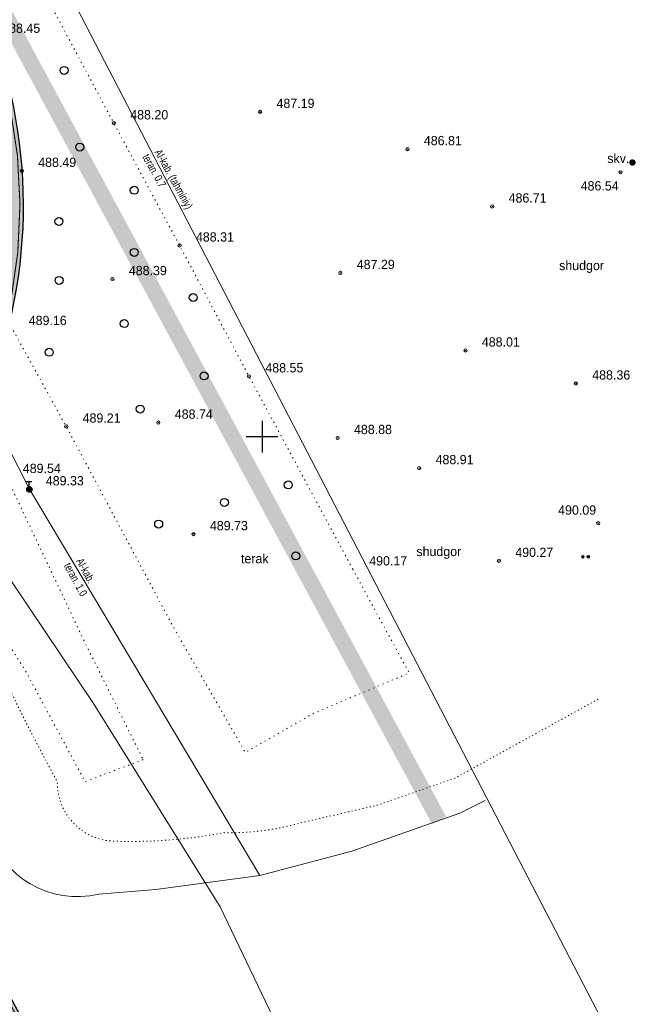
# Model space of a CAD drawing. Extents: x -516234 to 73329, y -4499813 to 47259.
# Tile 5 of 141: x 29743 to 29802, y 36484 to 36577. Entities that reach past the tile are written whole.
import ezdxf
from ezdxf.enums import TextEntityAlignment as Align

# ---------------------------------------------------------------- set-up
doc = ezdxf.new("R2010")
doc.units = 0
doc.header["$LTSCALE"] = 0.5
doc.header["$MEASUREMENT"] = 0
doc.header["$PDMODE"] = 32
doc.header["$PDSIZE"] = 0.3
doc.linetypes.add('Контура низ откосов  Штриховая 0.1-0.5 - - - - - - -', pattern=[0.6, 0.1, -0.5])
doc.linetypes.add('РА_КОНТУРЫ', pattern=[1.5, 0, -1.5])
for name, color, linetype in [('(001) Сетка', 92, 'Continuous'), ('(004) Точки рельефа', 7, 'Continuous'), ('(007) Здания', 7, 'Continuous'), ('(013) Газ', 30, 'ИК_Газопровод -------г--------'), ('(016) Кабель', 1, 'Continuous'), ('(019) Связь', 3, 'ИК_КАБ_СВЯЗИ'), ('(028) Гидротехн.', 7, 'Continuous'), ('(035) Откосы', 7, 'Continuous'), ('(036) Растительность', 7, 'Continuous'), ('(037) Контуры', 7, 'Continuous'), ('(038) Деревья', 7, 'Continuous'), ('7_газон', 7, 'Continuous'), ('STOYANKA', 7, 'Continuous'), ('орто', 7, 'Continuous')]:
    doc.layers.add(name, color=color, linetype=linetype)
doc.styles.add('BM-431', font='bm431.ttf')
doc.styles.add('D-431', font='d431.ttf')
doc.styles.add('S', font='txtwr', dxfattribs={"oblique": 15})
doc.styles.get("Standard").update_dxf_attribs({"font": 'times.ttf'})
doc.linetypes.add('ИК_Газопровод -------г--------', pattern='A,9,-0.6,["Г",Standard,S=1.199999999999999,R=0,X=0,Y=-0.6],-1.199999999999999', length=10.8)
doc.linetypes.add('ИК_КАБ_СВЯЗИ', pattern='A,4,["o",Standard,S=0.5,R=0,X=0,Y=-0.125],4,-2', length=10)
doc.linetypes.add('ИК_Э_КАБ_ВН', pattern='A,8,-2,["<<",Standard,S=1,R=0,X=0,Y=-0.5],8,[">>",Standard,S=1,R=0,X=-1,Y=-0.5],-2', length=20)

# ---------------------------------------------------------------- blocks, each defined once
blk = doc.blocks.new('9633')
at = {"layer": '(004) Точки рельефа', "lineweight": 0, "style": 'D-431'}
for s, p in [('488.45', (28775.35853431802, 36575.27695899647)), ('487.19', (28801.208534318, 36568.19635220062)), ('488.20', (28787.42393431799, 36567.1181910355)), ('486.81', (28815.09403213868, 36564.68765619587)), ('488.49', (28778.74933431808, 36562.63835220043)), ('486.54', (28829.87523583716, 36560.42218955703)), ('486.71', (28823.08213431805, 36559.28537938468)), ('488.31', (28793.61463431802, 36555.60775899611)), ('487.29', (28808.77173431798, 36553.01249783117)), ('488.39', (28787.29113431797, 36552.4393522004)), ('489.16', (28777.85883431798, 36547.73826579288)), ('488.01', (28820.55879594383, 36545.71291566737)), ('488.55', (28800.15723431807, 36543.27665899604)), ('488.36', (28830.96323431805, 36542.60097938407)), ('488.74', (28791.62153431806, 36538.91425899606)), ('489.21', (28782.93693431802, 36538.54489783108)), ('488.88', (28808.51105326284, 36537.46748680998)), ('488.91', (28816.19803431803, 36534.62755220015)), ('489.54', (28777.30013431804, 36533.79655219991)), ('489.33', (28779.46733431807, 36532.63295220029)), ('490.09', (28827.75032527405, 36529.86990750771)), ('489.73', (28794.92975496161, 36528.39953903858)), ('490.27', (28823.71066016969, 36525.88604437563)), ('490.17', (28809.94453431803, 36525.08615220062))]:
    blk.add_text(s, height=0.875, dxfattribs=at).set_placement(p)
at = {"layer": '(037) Контуры', "linetype": 'РА_КОНТУРЫ', "lineweight": 0, "ltscale": 0.5, "style": 'BM-431'}
for s, p in [('shudgor', (28827.84260202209, 36552.91720939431)), ('shudgor', (28814.39101876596, 36525.9709591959)), ('terak', (28797.85730454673, 36525.29130864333))]:
    blk.add_text(s, height=0.875, dxfattribs=at).set_placement(p)
blk = doc.blocks.new('301')
at = {"color": 3, "linetype": 'Continuous', "const_width": 0.6}
blk.add_lwpolyline([(-0.2999999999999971, 0, 1), (0.3000000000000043, 0, 1)], format="xyb", close=True, dxfattribs=at)
at = {"color": 7, "style": 'S', "oblique": 15, "flags": 8}
blk.add_attdef('SK', (1.383372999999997, -1.013531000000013), '', height=2, dxfattribs=at)
blk = doc.blocks.new('*X146')
at = {"color": 0}
for p, q in [((9.5, 5.08), (10.49, 5.08)), ((9.5, 5.07), (10.49, 5.07)), ((9.5, 5.059999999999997), (10.49, 5.059999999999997)), ((9.5, 5.049999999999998), (10.49, 5.049999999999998)), ((9.5, 5.04), (10.49, 5.04)), ((9.5, 5.03), (10.49, 5.03)), ((9.5, 5.019999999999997), (10.5, 5.019999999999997)), ((9.5, 5.009999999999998), (10.5, 5.009999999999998)), ((9.5, 5), (10.5, 5)), ((9.5, 4.99), (10.5, 4.99)), ((9.5, 4.98), (10.5, 4.98)), ((9.5, 4.969999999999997), (10.5, 4.969999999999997)), ((9.5, 4.959999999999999), (10.49, 4.959999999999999)), ((9.5, 4.95), (10.49, 4.95)), ((9.5, 4.94), (10.49, 4.94)), ((9.5, 4.929999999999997), (10.49, 4.929999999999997)), ((9.5, 4.919999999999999), (10.49, 4.919999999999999)), ((9.5, 4.91), (10.49, 4.91)), ((9.5, 4.9), (10.49, 4.9)), ((9.51, 5.12), (10.48, 5.12)), ((9.51, 5.11), (10.48, 5.11)), ((9.51, 5.099999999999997), (10.48, 5.099999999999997)), ((9.51, 5.089999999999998), (10.49, 5.089999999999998)), ((9.51, 4.889999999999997), (10.49, 4.889999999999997)), ((9.51, 4.879999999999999), (10.48, 4.879999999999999)), ((9.51, 4.87), (10.48, 4.87)), ((9.51, 4.86), (10.48, 4.86)), ((9.52, 5.16), (10.47, 5.16)), ((9.52, 5.15), (10.47, 5.15)), ((9.52, 5.139999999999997), (10.47, 5.139999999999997)), ((9.52, 5.129999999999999), (10.48, 5.129999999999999)), ((9.52, 4.849999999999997), (10.48, 4.849999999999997)), ((9.52, 4.839999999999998), (10.47, 4.839999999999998)), ((9.52, 4.83), (10.47, 4.83)), ((9.53, 5.179999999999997), (10.46, 5.179999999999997)), ((9.53, 5.169999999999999), (10.46, 5.169999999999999)), ((9.53, 4.82), (10.47, 4.82)), ((9.53, 4.809999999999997), (10.46, 4.809999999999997)), ((9.53, 4.799999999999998), (10.46, 4.799999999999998)), ((9.54, 5.2), (10.45, 5.2)), ((9.54, 5.19), (10.46, 5.19)), ((9.54, 4.79), (10.45, 4.79)), ((9.54, 4.78), (10.45, 4.78)), ((9.55, 5.219999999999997), (10.44, 5.219999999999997)), ((9.55, 5.209999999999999), (10.45, 5.209999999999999)), ((9.55, 4.769999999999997), (10.44, 4.769999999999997)), ((9.55, 4.759999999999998), (10.44, 4.759999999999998)), ((9.56, 5.24), (10.43, 5.24)), ((9.56, 5.23), (10.44, 5.23)), ((9.56, 4.75), (10.43, 4.75)), ((9.56, 4.74), (10.43, 4.74)), ((9.57, 5.259999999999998), (10.42, 5.259999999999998)), ((9.57, 5.25), (10.43, 5.25)), ((9.57, 4.73), (10.42, 4.73)), ((9.58, 5.269999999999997), (10.41, 5.269999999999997)), ((9.58, 4.719999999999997), (10.41, 4.719999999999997)), ((9.58, 4.709999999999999), (10.41, 4.709999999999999)), ((9.59, 5.29), (10.4, 5.29)), ((9.59, 5.28), (10.41, 5.28)), ((9.59, 4.7), (10.4, 4.7)), ((9.6, 5.299999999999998), (10.39, 5.299999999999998)), ((9.6, 4.69), (10.39, 4.69)), ((9.61, 5.309999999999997), (10.38, 5.309999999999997)), ((9.61, 4.679999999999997), (10.39, 4.679999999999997)), ((9.61, 4.669999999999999), (10.38, 4.669999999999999)), ((9.62, 5.32), (10.37, 5.32)), ((9.62, 4.66), (10.37, 4.66)), ((9.63, 5.33), (10.37, 5.33)), ((9.63, 4.65), (10.36, 4.65)), ((9.64, 5.339999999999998), (10.36, 5.339999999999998)), ((9.64, 4.639999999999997), (10.35, 4.639999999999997)), ((9.65, 5.349999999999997), (10.35, 5.349999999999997)), ((9.65, 4.629999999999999), (10.34, 4.629999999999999)), ((9.66, 5.36), (10.34, 5.36)), ((9.66, 4.62), (10.33, 4.62)), ((9.67, 5.37), (10.32, 5.37)), ((9.67, 4.61), (10.32, 4.61)), ((9.68, 5.379999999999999), (10.31, 5.379999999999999)), ((9.69, 5.389999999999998), (10.3, 5.389999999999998)), ((9.69, 4.599999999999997), (10.31, 4.599999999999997)), ((9.7, 4.589999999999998), (10.29, 4.589999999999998)), ((9.71, 5.4), (10.29, 5.4)), ((9.71, 4.58), (10.28, 4.58)), ((9.72, 5.41), (10.27, 5.41)), ((9.73, 4.57), (10.26, 4.57)), ((9.74, 5.419999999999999), (10.26, 5.419999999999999)), ((9.75, 5.429999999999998), (10.24, 5.429999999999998)), ((9.75, 4.559999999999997), (10.25, 4.559999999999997)), ((9.76, 4.549999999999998), (10.23, 4.549999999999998)), ((9.77, 5.44), (10.22, 5.44)), ((9.78, 4.54), (10.21, 4.54)), ((9.79, 5.45), (10.2, 5.45)), ((9.81, 4.53), (10.18, 4.53)), ((9.82, 5.459999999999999), (10.18, 5.459999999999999)), ((9.83, 4.519999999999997), (10.16, 4.519999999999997)), ((9.85, 5.469999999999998), (10.15, 5.469999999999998)), ((9.87, 4.509999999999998), (10.12, 4.509999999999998)), ((9.88, 5.48), (10.11, 5.48)), ((9.91, 4.5), (10.08, 4.5)), ((9.94, 5.49), (10.05, 5.49))]:
    blk.add_line(p, q, dxfattribs=at)
blk = doc.blocks.new('I01070')
at = {"color": 0}
blk.add_circle((0.05, 0.03), 0.5, dxfattribs=at)
blk.add_blockref('*X146', (-9.95, -4.959999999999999), dxfattribs=at)
blk = doc.blocks.new('I0195')
at = {"layer": '(016) Кабель', "color": 0, "linetype": 'ИК_Э_КАБ_ВН'}
for p, q in [((-0.2750000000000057, 0.7399999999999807), (0.2249999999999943, 0.7399999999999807)), ((-0.0250000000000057, 0.2399999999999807), (-0.0250000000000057, 0.7399999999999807))]:
    blk.add_line(p, q, dxfattribs=at)
at = {"layer": '(016) Кабель', "color": 0, "linetype": 'ИК_Э_КАБ_ВН', "xscale": 0.5, "yscale": 0.5, "zscale": 0.5}
blk.add_blockref('I01070', (-0.0250000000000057, -0.0100000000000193), dxfattribs=at)
blk = doc.blocks.new('d')
at = {"layer": '(038) Деревья'}
blk.add_ellipse((0, 0), major_axis=(0.2651650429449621, 0.2651650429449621), ratio=0.9999999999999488, start_param=5.497787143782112, end_param=11.7809724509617, dxfattribs=at)
blk = doc.blocks.new('Setka')
at = {"layer": '(001) Сетка'}
for p, q in [((0, 1.5), (0, -1.5)), ((-1.5, 0), (1.5, 0))]:
    blk.add_line(p, q, dxfattribs=at)
blk = doc.blocks.new('*X71')
at = {"color": 0}
for p, q in [((1.8, 2.04), (2.2, 2.04)), ((1.8, 2.029999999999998), (2.2, 2.029999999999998)), ((1.8, 2.02), (2.2, 2.02)), ((1.8, 2.009999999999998), (2.2, 2.009999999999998)), ((1.8, 2), (2.2, 2)), ((1.8, 1.99), (2.2, 1.99)), ((1.8, 1.98), (2.2, 1.98)), ((1.8, 1.969999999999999), (2.2, 1.969999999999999)), ((1.8, 1.959999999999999), (2.2, 1.959999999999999)), ((1.81, 2.069999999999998), (2.189999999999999, 2.069999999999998)), ((1.81, 2.06), (2.189999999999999, 2.06)), ((1.81, 2.049999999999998), (2.189999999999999, 2.049999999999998)), ((1.81, 1.95), (2.189999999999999, 1.95)), ((1.81, 1.939999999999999), (2.189999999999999, 1.939999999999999)), ((1.81, 1.929999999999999), (2.189999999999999, 1.929999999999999)), ((1.82, 2.089999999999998), (2.18, 2.089999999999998)), ((1.82, 2.08), (2.18, 2.08)), ((1.82, 1.919999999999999), (2.18, 1.919999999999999)), ((1.82, 1.909999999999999), (2.18, 1.909999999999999)), ((1.83, 2.109999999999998), (2.169999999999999, 2.109999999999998)), ((1.83, 2.1), (2.169999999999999, 2.1)), ((1.83, 1.9), (2.169999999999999, 1.9)), ((1.83, 1.889999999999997), (2.169999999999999, 1.889999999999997)), ((1.84, 2.12), (2.16, 2.12)), ((1.84, 1.879999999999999), (2.16, 1.879999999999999)), ((1.85, 2.129999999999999), (2.149999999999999, 2.129999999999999)), ((1.85, 1.87), (2.149999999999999, 1.87)), ((1.86, 2.14), (2.14, 2.14)), ((1.86, 1.86), (2.14, 1.86)), ((1.87, 2.149999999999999), (2.129999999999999, 2.149999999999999)), ((1.879999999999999, 2.16), (2.12, 2.16)), ((1.9, 2.169999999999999), (2.109999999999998, 2.169999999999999)), ((1.909999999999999, 2.18), (2.089999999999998, 2.18)), ((1.939999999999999, 2.189999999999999), (2.06, 2.189999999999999)), ((1.87, 1.85), (2.129999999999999, 1.85)), ((1.879999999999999, 1.84), (2.12, 1.84)), ((1.9, 1.83), (2.109999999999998, 1.83)), ((1.909999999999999, 1.82), (2.089999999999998, 1.82)), ((1.939999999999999, 1.81), (2.06, 1.81))]:
    blk.add_line(p, q, dxfattribs=at)
blk = doc.blocks.new('I04100')
blk.add_circle((0, 0), 0.2)
blk.add_blockref('*X71', (-2, -2))

msp = doc.modelspace()

# ---------------------------------------------------------------- hatches: boundary and pattern name
at = {"layer": '7_газон', "lineweight": 0, "true_color": 0x5c5c5c, "transparency": 33554687}
h = msp.add_hatch(color=251, dxfattribs=at)
h.dxf.hatch_style = 1
edge = h.paths.add_edge_path(flags=16)
edge.add_line((29676.9670253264, 36922.96084250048), (29652.77291892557, 36909.92828613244))
edge.add_arc((29654.19563818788, 36907.28709892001), 2.999999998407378, 118.3098620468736, 208.3098621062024)
edge.add_line((29651.55445097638, 36905.86437965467), (29669.68837844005, 36872.19990448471))
edge.add_arc((29672.32956565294, 36873.62262374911), 2.999999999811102, 208.30986207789, 298.2780487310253)
edge.add_line((29673.75081818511, 36870.98064698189), (29697.06899177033, 36883.5246684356))
edge.add_arc((29695.17398839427, 36887.04730412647), 4.000000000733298, 298.2780487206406, 388.3063323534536)
edge.add_line((29698.69568820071, 36888.94404619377), (29681.03101944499, 36921.74221183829))
edge.add_arc((29678.3897445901, 36920.31965528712), 3.00000000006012, 28.30633236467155, 118.3098620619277)
edge = h.paths.add_edge_path(flags=16)
edge.add_arc((29582.9855072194, 36967.89968877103), 30.00000001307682, 100.3549001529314, 118.3098620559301)
edge.add_line((29568.75831457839, 36994.31156091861), (29528.13142186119, 36972.42721186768))
edge.add_arc((29529.55414112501, 36969.78602465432), 2.999999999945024, 118.3098620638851, 225.976051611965)
edge.add_arc((29494.80619221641, 36933.83355539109), 46.99999999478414, 28.309861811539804, 45.97605160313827, ccw=False)
edge.add_line((29536.18479198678, 36956.12282367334), (29686.13726511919, 36677.7456560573))
edge.add_arc((29688.77845233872, 36679.16837530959), 2.999999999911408, 208.3098618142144, 354.8617095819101)
edge.add_line((29691.76639664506, 36678.8996955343), (29699.50725581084, 36764.98453772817))
edge.add_arc((29669.62781274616, 36767.67133548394), 30.00000000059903, 354.8617095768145, 388.3098620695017)
edge.add_line((29696.03968487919, 36781.89852812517), (29580.77358266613, 36995.88266607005))
edge.add_arc((29578.13239545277, 36994.45994680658), 2.999999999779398, 28.30986205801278, 100.3549001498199)
edge = h.paths.add_edge_path()
edge.add_line((29429.45156085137, 37065.40154354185), (29443.21523881, 37039.99022628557))
edge.add_line((29443.21523881, 37039.99022628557), (29467.007078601, 36995.82219918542))
edge.add_arc((29480.21301466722, 37002.93579550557), 14.99999999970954, 208.3098620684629, 253.3098622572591)
edge.add_line((29475.90507996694, 36988.56771635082), (29508.30438760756, 36978.85353674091))
edge.add_arc((29494.80619219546, 36933.83355536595), 47.00000002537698, 63.28493720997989, 73.30986224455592, ccw=False)
edge.add_arc((29520.43076144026, 36984.74898970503), 10.00000000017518, 243.284937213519, 298.3098620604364)
edge.add_line((29525.17315898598, 36975.94503232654), (29566.62423568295, 36998.27334173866))
edge.add_arc((29582.98550721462, 36967.89968878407), 34.49999999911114, 90.70226828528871, 118.3098620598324, ccw=False)
edge.add_line((29582.56265496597, 37002.39709732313), (29601.16238589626, 37002.62508366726))
edge.add_arc((29600.79468828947, 37032.62283022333), 29.99999999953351, 270.7022682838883, 298.3364137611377)
edge.add_line((29615.03411904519, 37006.21755401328), (29627.39519750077, 37012.88344606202))
edge.add_arc((29631.42970288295, 37005.4019511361), 8.500000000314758, 28.306332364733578, 118.3364137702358, ccw=False)
edge.add_line((29638.91331497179, 37009.43252803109), (29702.65760048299, 36891.0778810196))
edge.add_arc((29695.17398839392, 36887.04730412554), 8.499999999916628, -61.72195127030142, 28.306332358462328, ccw=False)
edge.add_line((29699.20087056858, 36879.56170328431), (29664.33022544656, 36860.80302483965))
edge.add_arc((29666.69897966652, 36856.39973022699), 5.000000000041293, 118.2780487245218, 208.3098620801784)
edge.add_line((29662.29700097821, 36854.02853145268), (29700.001465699, 36784.03260702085))
edge.add_arc((29669.62781274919, 36767.67133548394), 34.49999999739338, -5.138290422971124, 28.30986207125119, ccw=False)
edge.add_line((29703.98917227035, 36764.58151806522), (29695.14768138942, 36666.25672866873))
edge.add_arc((29710.0874029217, 36664.91332979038), 15.00000000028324, 174.8617095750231, 208.3098618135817)
edge.add_line((29696.8814668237, 36657.7997335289), (29738.10817600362, 36581.26498698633))
edge.add_arc((29696.72957622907, 36558.97571869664), 47.00000000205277, -16.690138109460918, 28.3098618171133, ccw=False)
edge.add_line((29741.74955749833, 36545.47752301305), (29732.03538262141, 36513.07823193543))
edge.add_arc((29746.40346174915, 36508.77029714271), 14.99999999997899, 163.309861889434, 208.3098620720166)
edge.add_line((29733.19752568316, 36501.65670082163), (29762.25672105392, 36447.71016536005))
edge.add_line((29762.25672105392, 36447.71016536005), (29788.31828072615, 36389.8396773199))
edge.add_line((29788.31828072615, 36389.8396773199), (29723.7285416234, 36509.74639209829))
edge.add_line((29723.7285416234, 36509.74639209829), (29735.04445390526, 36547.48789258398))
edge.add_arc((29696.7295762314, 36558.97571869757), 39.9999999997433, 343.3098618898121, 388.3098618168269)
edge.add_line((29731.94540582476, 36577.94530873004), (29530.02202180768, 36952.80314541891))
edge.add_arc((29494.80619221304, 36933.83355538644), 40.00000000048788, 28.30986181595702, 73.30986225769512)
edge.add_line((29506.29401808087, 36972.14843313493), (29468.5366372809, 36983.46910649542))
edge.add_line((29468.5366372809, 36983.46910649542), (29424.2348273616, 37065.40154354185))
edge = h.paths.add_edge_path(flags=16)
edge.add_line((29653.96902770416, 36965.66145273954), (29629.77229082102, 36952.62747941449))
edge.add_arc((29631.19501008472, 36949.98629220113), 2.999999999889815, 118.3098620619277, 208.3098620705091)
edge.add_line((29628.55382287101, 36948.56357293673), (29646.57493355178, 36915.10853490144))
edge.add_arc((29649.2161207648, 36916.53125416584), 2.999999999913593, 208.3098620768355, 298.3098620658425)
edge.add_line((29650.63884002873, 36913.89006695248), (29674.83351591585, 36926.92293008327))
edge.add_arc((29673.4107966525, 36929.56411729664), 2.999999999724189, 298.3098620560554, 388.3063323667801)
edge.add_line((29676.05207150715, 36930.98667384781), (29658.03302182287, 36964.44282207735))
edge.add_arc((29655.3917469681, 36963.02026552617), 2.999999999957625, 28.30633236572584, 118.3098620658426)
edge = h.paths.add_edge_path(flags=16)
edge.add_line((29653.05407388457, 36973.68728408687), (29634.95140268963, 37007.29869320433))
edge.add_arc((29631.42970288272, 37005.4019511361), 4.00000000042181, 28.30633236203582, 118.3364137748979)
edge.add_line((29629.53111211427, 37008.92265463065), (29617.1700336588, 37002.25676258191))
edge.add_arc((29600.79468827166, 37032.6228302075), 34.49999999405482, 278.95978604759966, 298.33641380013, ccw=False)
edge.add_arc((29606.63498333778, 36995.58040921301), 3.000000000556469, 98.95978601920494, 208.3098621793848)
edge.add_line((29603.99379612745, 36994.15768994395), (29623.57430544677, 36957.80772818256))
edge.add_arc((29626.21549265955, 36959.23044744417), 2.9999999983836, 208.3098620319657, 298.3098620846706)
edge.add_line((29627.6382119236, 36956.58926023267), (29651.83551829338, 36969.62354032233))
edge.add_arc((29650.41279902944, 36972.26472753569), 3.000000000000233, 298.3098620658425, 388.306332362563)

# ---------------------------------------------------------------- linework, layer by layer
at = {"layer": '(004) Точки рельефа', "color": 0, "linetype": 'ByBlock', "lineweight": 0}
for p in [(29766.05992980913, 36567.83324540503), (29752.27532980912, 36566.76054540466), (29779.94542762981, 36564.32212221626), (29801.1423298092, 36563.05934540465), (29743.60072980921, 36562.27524540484), (29800.01782980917, 36562.13474540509), (29787.93352980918, 36558.91984540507), (29758.46602980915, 36555.24404540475), (29773.62312980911, 36552.65424540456), (29752.1425298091, 36552.07624540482), (29785.41019143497, 36545.34920207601), (29765.0086298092, 36542.91294540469), (29795.81462980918, 36542.23544540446), (29756.47292980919, 36538.5505454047), (29747.78832980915, 36538.18664540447), (29773.36244875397, 36537.10377321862), (29781.04942980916, 36534.26444540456), (29744.3187298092, 36532.2698454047), (29797.91992980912, 36529.06654540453), (29759.78115045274, 36528.03643224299), (29788.56205566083, 36525.52779194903)]:
    msp.add_point(p, dxfattribs=at)
at = {"layer": '(013) Газ', "lineweight": 0, "flags": 128}
msp.add_lwpolyline([(29525.4045298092, 37048.0812454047), (29531.16032980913, 37039.10674540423), (29539.03442980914, 37023.9947454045), (29540.16602980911, 37021.19084540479), (29539.27042980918, 37018.60784540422), (29533.5626298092, 37011.72844540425), (29529.25442980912, 37006.75534540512), (29524.91812980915, 37001.27644540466), (29517.62702980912, 36991.22024540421), (29508.46972980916, 36979.31684540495), (29503.95652980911, 36971.83674540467), (29513.30102980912, 36954.80344540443), (29520.01352980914, 36941.40164540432), (29527.99152980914, 36927.06934540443), (29538.26772980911, 36908.13784540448), (29552.22252980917, 36883.58144540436), (29562.9265298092, 36863.59834540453), (29568.87632980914, 36853.651245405), (29578.9045298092, 36835.70134540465), (29587.68822980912, 36819.03094540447), (29597.08572980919, 36801.50184540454), (29611.7932298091, 36773.69974540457), (29622.8681298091, 36752.86994540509), (29632.62652980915, 36733.82944540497), (29642.05702980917, 36714.74094540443), (29649.24532980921, 36696.49514540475), (29654.71632980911, 36680.57834540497), (29662.39652980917, 36662.6074454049), (29676.15432980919, 36642.03754540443), (29689.2174298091, 36620.2101454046), (29698.95182980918, 36600.03514540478), (29708.9171298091, 36582.19414540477), (29725.84472980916, 36551.17434540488), (29738.19912980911, 36530.15064540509), (29750.36268157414, 36512.07232270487), (29762.3080298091, 36492.93034540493), (29777.20752980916, 36461.74964540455), (29800.4448298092, 36421.63744540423), (29814.55452980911, 36397.86484540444)], dxfattribs=at)
at = {"layer": '(019) Связь', "lineweight": 0, "flags": 128}
for points in [[(29845.77499956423, 36411.94192992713), (29832.6952298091, 36428.04424540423), (29805.59946008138, 36468.11178495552), (29530.62606186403, 36998.11573333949), (29534.25613077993, 37019.90358326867), (29517.60932965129, 37060.71951957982)], [(29514.83162980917, 37049.761445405), (29518.67122980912, 37045.21124540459), (29525.95242980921, 37035.17724540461), (29528.7734298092, 37021.40064540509), (29526.18852980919, 37015.33294540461), (29523.52162980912, 37012.33214540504), (29518.67252980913, 37007.59394540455), (29510.11892980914, 36999.15214540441), (29506.1915298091, 36984.80864540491), (29526.83482980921, 36945.59014540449), (29546.80742980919, 36909.66124540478), (29570.94542980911, 36864.29314540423), (29590.41202980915, 36836.47614540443), (29619.17332980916, 36778.32504540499), (29654.46622980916, 36702.51484540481), (29679.35692980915, 36655.78224540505), (29696.19172980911, 36624.08374540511), (29725.3618298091, 36569.60814540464), (29744.3187298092, 36532.2698454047), (29766.0236298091, 36495.88124540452)]]:
    msp.add_lwpolyline(points, dxfattribs=at)
at = {"layer": '(035) Откосы', "lineweight": 0, "flags": 128}
msp.add_lwpolyline([(29787.25822495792, 36502.92589241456), (29784.86920567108, 36501.7601098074), (29774.69319791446, 36498.16242333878), (29766.02798250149, 36495.86468158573), (29756.24512425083, 36494.56138006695), (29750.85551234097, 36494.12579090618), (29750.85551234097, 36494.12579090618), (29750.85551234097, 36494.12579090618, -0.4084800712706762), (29740.44351299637, 36500.28630359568), (29731.49889028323, 36512.54145622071), (29722.33831609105, 36528.95298893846), (29713.18073685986, 36545.81734539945), (29702.17484551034, 36566.38324505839), (29692.47147388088, 36583.81737504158), (29681.1577035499, 36604.24732499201), (29668.84929706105, 36627.40920290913), (29659.2069015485, 36644.86032679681), (29648.94473619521, 36663.61093949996), (29648.94473619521, 36663.61093949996, -0.7056642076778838), (29651.61118245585, 36666.48227251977)], format="xyb", dxfattribs=at)
at = {"layer": '(035) Откосы', "linetype": 'Контура низ откосов  Штриховая 0.1-0.5 - - - - - - -', "lineweight": 0, "flags": 128}
msp.add_lwpolyline([(29797.91991817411, 36512.48784311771), (29784.45533852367, 36505.06481975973), (29777.17019641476, 36502.51375057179), (29769.79108359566, 36500.81534864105, -0.07701491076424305), (29762.67603374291, 36499.9077722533, -0.05577618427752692), (29752.1219767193, 36499.105863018, -0.4010751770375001), (29746.94394461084, 36504.70563876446, -0.01361798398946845), (29742.06876105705, 36514.22789010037), (29734.12273673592, 36527.98646598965), (29726.79149259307, 36539.46393516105), (29721.2955505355, 36549.00517379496), (29711.56523214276, 36561.44124926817, -0.1146508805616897), (29706.22721212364, 36572.90973898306, 0.03249098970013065), (29699.89257711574, 36584.72508514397, -0.06849742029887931), (29686.73548567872, 36609.68025768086, 0.04543352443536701), (29681.17455677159, 36620.64194278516, -0.09554474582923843), (29674.04723308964, 36632.1374066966, 0.1093982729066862), (29664.03200192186, 36647.34340141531, -0.03885051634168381), (29654.50661772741, 36658.1451148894, -0.07998094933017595), (29651.17885925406, 36664.45363055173, -0.2744735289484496), (29651.61118245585, 36666.48227251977, -0.01790176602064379)], format="xyb", dxfattribs=at)
at = {"layer": '(037) Контуры', "linetype": 'РА_КОНТУРЫ', "lineweight": 0, "ltscale": 0.5, "flags": 128}
msp.add_lwpolyline([(29755.04077472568, 36506.78989662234), (29749.55892649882, 36504.71865606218), (29743.93502640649, 36515.17753636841), (29735.41522741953, 36528.70619685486), (29728.61977677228, 36539.94076516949), (29722.32114540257, 36549.69191522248), (29715.1268340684, 36562.79275359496), (29702.66348585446, 36586.19353718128), (29697.33247490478, 36596.28256397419), (29689.20851291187, 36610.85282235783), (29682.5789960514, 36622.2763185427), (29676.06744009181, 36632.90212627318), (29668.59320942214, 36649.312673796), (29662.06464549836, 36661.64381750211), (29656.31976662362, 36675.12851883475), (29650.06209021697, 36688.28134498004), (29644.47316955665, 36699.55290921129), (29637.36183763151, 36711.28428142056), (29632.36174313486, 36716.07937194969), (29624.68160750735, 36730.74959521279), (29618.9497404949, 36742.25506716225), (29612.32520716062, 36755.37790184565), (29603.25658454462, 36773.26586058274), (29595.88533783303, 36786.8645036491), (29588.98291583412, 36799.61847954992), (29584.54556848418, 36808.36303738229), (29577.76510707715, 36820.1733816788), (29566.04250200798, 36839.8896059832), (29558.70718168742, 36860.45953546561), (29549.67653794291, 36879.08920578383), (29542.6271770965, 36891.38136021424), (29534.78511255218, 36905.11094827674), (29523.18849822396, 36920.17498473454), (29514.56272471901, 36935.54792634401), (29507.28444792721, 36948.43184844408), (29499.05851350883, 36964.41955414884), (29491.99115241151, 36977.56037804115), (29485.19368250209, 36991.13903379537), (29476.92277338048, 37006.21609362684), (29476.89373791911, 37011.68396476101), (29488.33226104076, 37014.47997411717), (29493.3193988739, 37005.20762645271), (29496.88407585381, 36997.64360158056), (29504.16535667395, 36984.15191610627), (29510.89685299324, 36970.48829286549), (29519.16476488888, 36955.22330616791), (29526.661950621, 36943.02212015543), (29535.5256339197, 36927.36729031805), (29544.05944038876, 36912.32621872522), (29550.88593727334, 36894.27230541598), (29556.54482618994, 36883.52753670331), (29567.02091081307, 36864.47904179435), (29576.17249293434, 36847.54971057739), (29587.20837141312, 36827.12375669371), (29593.77791530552, 36815.26942771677), (29599.01896297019, 36804.98247720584), (29604.90377231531, 36793.25809178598), (29612.25902271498, 36779.95633300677), (29620.74785723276, 36763.68274084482), (29628.5879287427, 36749.22943450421), (29635.06951253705, 36736.71336238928), (29647.68278121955, 36715.787616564), (29652.9708283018, 36703.42947276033), (29658.25984694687, 36694.35205179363), (29665.10230345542, 36680.29258360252), (29673.37420437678, 36666.12916810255), (29677.68364113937, 36652.75241247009), (29684.93494007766, 36638.50702015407), (29690.27494673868, 36628.50995763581), (29696.8914787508, 36615.90592091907), (29704.27971913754, 36602.27329122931), (29710.5163885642, 36590.89277495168), (29717.24287042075, 36579.14840451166), (29723.30461279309, 36567.20110738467), (29729.7751977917, 36555.04489508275), (29735.56904135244, 36543.46045440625), (29742.15156456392, 36533.43341418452), (29749.54481989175, 36517.82555348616), (29755.04077472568, 36506.78989662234)], dxfattribs=at)
msp.add_lwpolyline([(29774.79593075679, 36524.72308427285), (29765.00858535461, 36542.91291934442), (29758.46602687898, 36555.24406293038), (29752.27533838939, 36566.7605266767), (29746.21560039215, 36578.10505847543), (29739.79999467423, 36590.18130237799), (29732.81360829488, 36602.59241103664), (29725.00652454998, 36616.97474528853), (29717.77323467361, 36629.34086934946), (29713.22192392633, 36638.9930728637), (29707.43107747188, 36650.77943496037), (29700.41569088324, 36664.53501997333), (29694.0590532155, 36677.66285500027), (29687.01465922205, 36693.60458870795), (29680.3671282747, 36707.49512433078), (29675.93277348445, 36716.97339655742), (29669.11231146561, 36730.67600386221), (29660.75741841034, 36747.69730609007), (29653.63208912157, 36759.75755015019), (29643.87574143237, 36776.80383066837), (29636.70342161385, 36789.89567273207), (29628.63843380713, 36804.79980164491), (29622.39975952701, 36816.83906145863), (29615.59230334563, 36829.26716503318), (29609.99139048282, 36840.17287158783), (29600.27500529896, 36859.78415390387), (29592.56588046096, 36874.51235434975), (29581.82987776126, 36895.81297029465), (29574.16975682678, 36907.85421717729), (29564.96021773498, 36922.39047951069), (29554.78303902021, 36938.83499069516), (29546.38318077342, 36953.83308016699), (29539.65269496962, 36966.22119996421), (29531.96057236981, 36979.91380370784), (29524.53134757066, 36993.58941631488), (29518.67250861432, 37007.59391431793), (29515.92654504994, 37011.40040898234), (29510.40470425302, 37010.28079761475), (29504.14814090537, 37010.16378965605), (29506.82216045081, 37003.08656765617), (29511.92930722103, 36987.30675434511), (29518.2069818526, 36973.45120193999), (29525.39930890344, 36958.60304377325), (29533.5252526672, 36946.07399077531), (29541.60924183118, 36930.14626050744), (29550.41893534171, 36915.75493833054), (29559.91637828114, 36899.35640343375), (29567.08968849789, 36887.34214188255), (29576.82506206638, 36868.22466749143), (29585.79171325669, 36851.63720160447), (29594.07866435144, 36830.92233668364), (29599.55762765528, 36819.66976411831), (29605.17253974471, 36808.21727054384), (29612.03998012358, 36794.90651109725), (29619.80905459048, 36783.33908069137), (29626.95440391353, 36768.02510346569), (29635.31428316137, 36752.39126114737), (29645.23154444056, 36738.12390018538), (29655.01288793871, 36720.42987204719), (29661.49347661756, 36707.38800461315), (29665.32206084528, 36698.65643651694), (29671.94460194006, 36684.71691974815), (29678.59814203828, 36669.48290718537), (29685.12971393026, 36656.08317949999), (29691.26144603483, 36642.15065581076), (29697.22521985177, 36630.98605314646), (29702.65919439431, 36620.46719456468), (29710.35231853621, 36606.54867877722), (29716.94585284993, 36594.72233910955), (29723.89924837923, 36582.74306205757), (29730.29186060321, 36570.95270666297), (29736.7914300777, 36559.29230159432), (29742.71022784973, 36547.37399195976), (29747.78832954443, 36538.18661199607), (29757.77560157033, 36519.4759813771), (29764.65502616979, 36507.46471614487), (29770.98453106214, 36511.09635649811), (29780.10894593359, 36514.95893085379)], close=True, dxfattribs=at)
msp.add_lwpolyline([(29703.98917227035, 36764.58151806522), (29695.14768138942, 36666.25672866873, 0.146990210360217), (29696.8814668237, 36657.7997335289), (29738.10817600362, 36581.26498698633, -0.198912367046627), (29741.74955749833, 36545.47752301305), (29732.03538262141, 36513.07823193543, 0.1989123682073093), (29733.19752568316, 36501.65670082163), (29762.25672105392, 36447.71016536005), (29788.31828072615, 36389.8396773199), (29723.7285416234, 36509.74639209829), (29735.04445390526, 36547.48789258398, 0.1989123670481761), (29731.94540582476, 36577.94530873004), (29530.02202180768, 36952.80314541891, 0.1989123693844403)], format="xyb")
at = {"layer": 'STOYANKA', "color": 7, "lineweight": 50, "true_color": 0xffffff, "const_width": 0.1}
msp.add_lwpolyline([(29703.69037783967, 36764.60838604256), (29694.84888695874, 36666.28359664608, 0.1469902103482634), (29696.61734810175, 36657.65746160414), (29737.84405728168, 36581.12271506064, -0.1989123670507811), (29741.4621959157, 36545.56368170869), (29731.7480210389, 36513.16439063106, 0.1989123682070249), (29732.9334069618, 36501.514428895), (29761.98755231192, 36447.57726847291), (29786.3116746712, 36393.56481297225)], format="xyb", dxfattribs=at)
at = {"layer": 'орто', "color": 1, "const_width": 1.5}
msp.add_lwpolyline([(29782.9222131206, 36501.07175844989), (29481.219258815, 37061.16397420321), (29478.1936039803, 37066.75011732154)], dxfattribs=at)

# ---------------------------------------------------------------- block references
at = {"layer": '(001) Сетка', "lineweight": 0}
msp.add_blockref('Setka', (29766.24172980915, 36537.22984540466), dxfattribs=at)
at = {"layer": '(007) Здания', "color": 18, "true_color": 0x000000}
msp.add_blockref('9633', (966.3948420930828, 0), dxfattribs=at)
at = {"layer": '(019) Связь', "color": 0, "lineweight": 0}
msp.add_blockref('I0195', (29744.31873084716, 36532.26488567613), dxfattribs=at)
at = {"layer": '(028) Гидротехн.', "lineweight": 0}
ref = msp.add_blockref('301', (29801.14234633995, 36563.05938545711), dxfattribs=dict(at, xscale=0.5, yscale=0.5, zscale=0.5))
ref.add_attrib('SK', 'skv.', dxfattribs={"layer": '0', "color": 7, "height": 0.875, "style": 'BM-431', "flags": 8}).set_placement((29798.77686350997, 36562.75165133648), align=Align.BOTTOM_LEFT)
at = {"layer": '(036) Растительность', "linetype": 'Continuous', "xscale": 0.5, "yscale": 0.5, "zscale": 0.5}
for p in [(29796.47441350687, 36525.91470177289), (29796.98930372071, 36525.91525752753)]:
    msp.add_blockref('I04100', p, dxfattribs=at)
at = {"layer": '(038) Деревья', "linetype": 'Continuous', "lineweight": 0}
for p in [(29747.57844905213, 36571.73547311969), (29749.06519873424, 36564.50940350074), (29754.19125394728, 36560.44187779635), (29747.09945385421, 36557.50146348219), (29754.2021659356, 36554.58484892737), (29747.10846848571, 36551.94973492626), (29759.7554893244, 36550.33664576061), (29753.25727779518, 36547.88441067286), (29746.18210362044, 36545.18032279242), (29760.77188529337, 36542.94415562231), (29754.75603086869, 36539.82657518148), (29768.70673267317, 36532.6813169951), (29762.69087824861, 36531.03345250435), (29756.49677719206, 36528.98475696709), (29769.42093892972, 36525.99209515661)]:
    msp.add_blockref('d', p, dxfattribs=at)

# ---------------------------------------------------------------- texts
at = {"layer": '(019) Связь', "linetype": 'Continuous', "lineweight": 0, "style": 'BM-431', "width": 0.8}
for s, height, rotation, p in [('teran. 0.7', 0.7499999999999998, 298.9751365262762, (29754.93492330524, 36563.58952866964)), ('Al-kab. (tahminiy)', 0.7499999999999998, 298.9751365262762, (29756.08004418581, 36564.04235160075)), ('Al-kab.', 0.7499999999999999, 298.4566235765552, (29748.69252190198, 36525.51808939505)), ('teran. 1.0', 0.7499999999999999, 298.4566235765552, (29747.54335003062, 36525.07564793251))]:
    msp.add_text(s, height=height, rotation=rotation, dxfattribs=at).set_placement(p)

doc.saveas('drawing.dxf')
